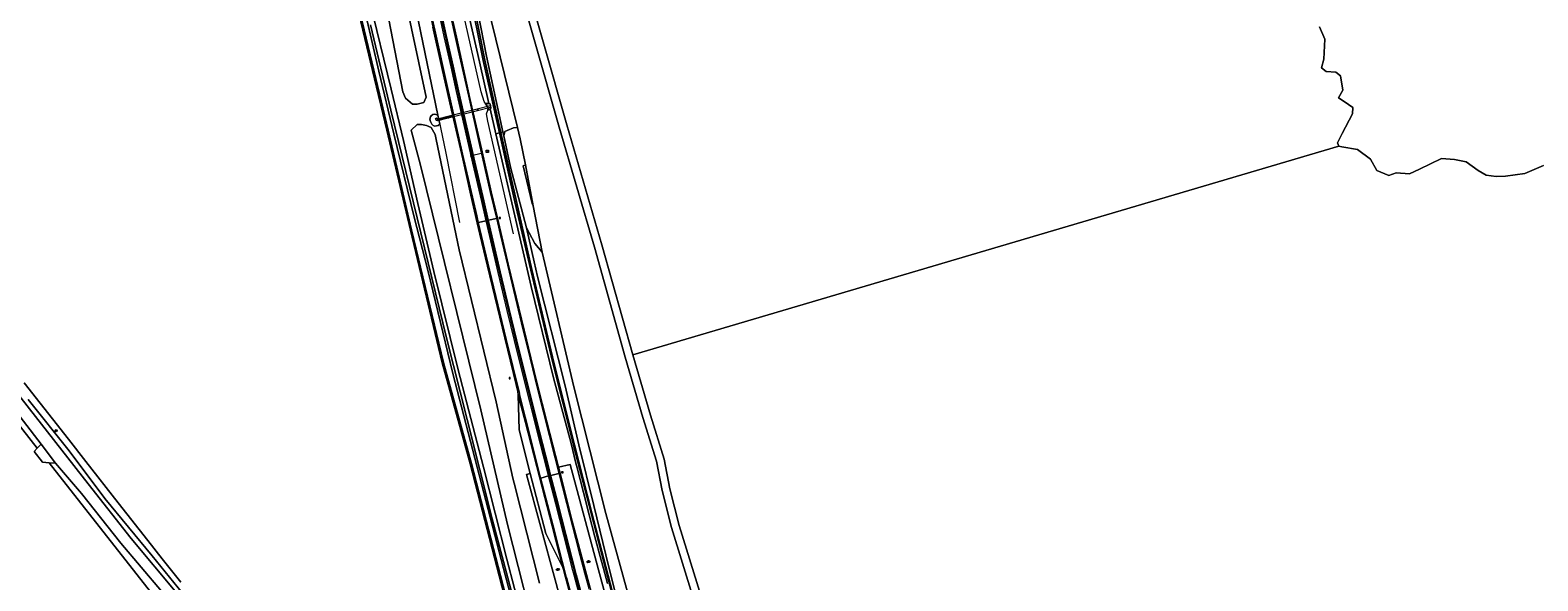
# Model space of a CAD drawing. Header units: metres. Extents: x 168032 to 180145, y 382923 to 399665.
# Tile 36 of 256: x 177828 to 178402, y 385727 to 385937. Entities that reach past the tile are written whole.
import ezdxf
from ezdxf.enums import TextEntityAlignment as Align

# ---------------------------------------------------------------- set-up
doc = ezdxf.new("R2010")
doc.units = ezdxf.units.M
doc.linetypes.add('VW-3-3_STREEP', pattern=[6, 3, -3])
doc.layers.get('0').update_dxf_attribs({"color": 8, "lineweight": 18})
for name, color, linetype, lineweight in [('B-WE-FV-FAUNAPASSAGE-GV', 8, 'Continuous', 18), ('B-WE-FV-GELEIDING_WILDRASTER-G', 8, 'Continuous', 18), ('B-WE-GR-BEPLANTING_CULTUUR_BOSPLANTSOEN-GV', 8, 'Continuous', 18), ('B-WE-GR-BOOM-S', 8, 'Continuous', 18), ('B-WE-GR-BOS_GEMENGD-GV', 8, 'Continuous', 18), ('B-WE-GR-BOS_NAALD-GV', 8, 'Continuous', 18), ('B-WE-GR-GRAS-GV', 8, 'Continuous', 18), ('B-WE-IE-MEUBILAIR_WEGMEUBILAIR-S', 8, 'Continuous', 25), ('B-WE-IE-MEUBILAIR_WEGMEUBILAIR_PAAL-S', 8, 'Continuous', 18), ('B-WE-KL-DATA_KABELBED-G', 8, 'Continuous', 18), ('B-WE-KL-TELPUNT_TELKAST-S', 8, 'Continuous', 18), ('B-WE-OG-TERREIN_CULTUURSCHEIDING-GV', 8, 'Continuous', 18), ('B-WE-OG-WATER_SLOOT-GV', 8, 'Continuous', 18), ('B-WE-OG-WEG-GV', 8, 'Continuous', 18), ('B-WE-RI-GWA_RIOOLPUT-S', 8, 'Continuous', 18), ('B-WE-VH-ONVERHARD-GV', 8, 'Continuous', 18), ('B-WE-VH-VERHARDING_ASFALT-GV', 8, 'Continuous', 18), ('B-WE-VH-VERHARDING_FUNDERING_ZAND-GV', 8, 'Continuous', 18), ('B-WE-VH-VERHARDING_HALFVERHARDING_GRIND-GV', 8, 'Continuous', 18), ('B-WE-VW-MARKERING_LANGS_STREEP_33-G', 8, 'VW-3-3_STREEP', 13), ('B-WE-VW-MARKERING_LANGS_STREEP_DOORGETROKKEN_3X015-G', 8, 'Continuous', 13), ('B-WE-VW-MARKERING_PICTOGRAM-G', 8, 'Continuous', 18)]:
    doc.layers.add(name, color=color, linetype=linetype, lineweight=lineweight)
doc.styles.add('NLCS-ISO', font='NLCS-ISO.ttf')

# ---------------------------------------------------------------- blocks, each defined once
blk = doc.blocks.new('SIE-WEG_VERKEERSBORD-SO')
at = {"color": 0, "linetype": 'ByBlock', "lineweight": 18}
blk.add_lwpolyline([(-1.125, -1.125), (1.125, -1.125), (1.125, 1.125), (-1.125, 1.125)], close=True, dxfattribs=at)
at = {"color": 0, "linetype": 'ByBlock', "lineweight": 18, "style": 'NLCS-ISO'}
blk.add_text('vb', height=1.5, dxfattribs=at).set_placement((0, 0), align=Align.MIDDLE_CENTER)
blk = doc.blocks.new('SKL-TELKAST-SO')
at = {"lineweight": 18}
for points in [[(-2, 2), (2, 2), (2, 1.68), (-2, 1.68)], [(-2, 1.52), (2, 1.52), (2, -2), (-2, -2)]]:
    blk.add_lwpolyline(points, close=True, dxfattribs=at)
at = {"lineweight": 18, "style": 'NLCS-ISO'}
blk.add_text('tel', height=1.8, dxfattribs=at).set_placement((0, 0), align=Align.MIDDLE_CENTER)
blk = doc.blocks.new('SIE-WEG_PAAL_HECTOMETERPAAL-SO')
at = {"color": 0, "linetype": 'ByBlock', "lineweight": 18}
blk.add_lwpolyline([(-1.44375, -0.94375), (1.44375, -0.94375), (1.44375, 0.94375), (-1.44375, 0.94375)], close=True, dxfattribs=at)
at = {"color": 0, "linetype": 'ByBlock', "lineweight": 18, "style": 'NLCS-ISO'}
blk.add_text('hm', height=1.5, dxfattribs=at).set_placement((0, 0), align=Align.MIDDLE_CENTER)
at = {"style": 'NLCS-ISO'}
blk.add_attdef('WAARDE', (2.13125, -1.69375), '', height=1.5, dxfattribs=at)
blk = doc.blocks.new('SIE-WEG_PAAL_VERKEERSBORD-SO')
at = {"color": 0, "linetype": 'ByBlock', "lineweight": 18}
blk.add_circle((0, 0), 1.5, dxfattribs=at)
at = {"color": 0, "linetype": 'ByBlock', "lineweight": 18, "style": 'NLCS-ISO'}
blk.add_text('vb', height=1.5, dxfattribs=at).set_placement((0, 0.1), align=Align.MIDDLE_CENTER)
blk = doc.blocks.new('SRI-PUT_INSPECTIEPUT_RIOOLPUT-SO')
at = {"color": 0, "linetype": 'ByBlock', "lineweight": 18}
blk.add_lwpolyline([(-1.1, -1.1), (1.1, -1.1), (1.1, 1.1), (-1.1, 1.1)], close=True, dxfattribs=at)
at = {"color": 0, "linetype": 'ByBlock', "lineweight": 18, "style": 'NLCS-ISO'}
blk.add_text('r', height=1.5, dxfattribs=at).set_placement((0, 0.3), align=Align.MIDDLE_CENTER)
blk = doc.blocks.new('SGR-BOOM_01-SO')
at = {"linetype": 'ByBlock', "lineweight": 18}
h = blk.add_hatch(color=0, dxfattribs=at)
h.dxf.hatch_style = 1
edge = h.paths.add_edge_path()
edge.add_arc((0, 0), 0.25, 0, 360)
at = {"color": 0, "linetype": 'ByBlock', "lineweight": 18}
for radius in [2, 0.25]:
    blk.add_circle((0, 0), radius, dxfattribs=at)

msp = doc.modelspace()

# ---------------------------------------------------------------- linework, layer by layer
at = {"layer": 'B-WE-FV-FAUNAPASSAGE-GV', "flags": 128}
msp.add_lwpolyline([(177982.984, 385902.51), (177986.892, 385903.499), (177998.112, 385906.337), (178003.088, 385907.595), (178002.966, 385908.08), (177997.99, 385906.821), (177986.77, 385903.983), (177982.861, 385902.995)], close=True, dxfattribs=at)
at = {"layer": 'B-WE-FV-GELEIDING_WILDRASTER-G', "flags": 128}
for points in [[(177911.336, 386298.739), (177917.283, 386258.209), (177917.615, 386255.188), (177916.984, 386253.484), (177916.25, 386249.407), (177916.407, 386248.854), (177916.64, 386248.031), (177918.153, 386245.963), (177919.634, 386243.989), (177925.684, 386205.407), (177930.778, 386174.409), (177934.615, 386152.35), (177940.625, 386117.331), (177949.298, 386071.084), (177973.187, 385951.925), (177982.997, 385904.516), (177983.336, 385902.875), (177985.985, 385890.075), (177991.177, 385863.685)], [(178011.837, 385859.359), (178002.059, 385902.245), (178001.517, 385905.002), (178002.08, 385906.417), (178002.085, 385907.318), (178001.206, 385908.691), (178000.562, 385909.698), (177999.499, 385913.369), (177991.752, 385947.567), (177984.617, 385980.942), (177975.33, 386025.972), (177966.878, 386071.059), (177936.373, 386246.519), (177937.262, 386252.681), (177934.68, 386257.746), (177932.277, 386273.881), (177928.492, 386300.451)]]:
    msp.add_lwpolyline(points, dxfattribs=at)
at = {"layer": 'B-WE-GR-BEPLANTING_CULTUUR_BOSPLANTSOEN-GV', "flags": 128}
for points in [[(177992.02, 385975.776), (178001.525, 385926.933), (178007.758, 385898.166), (178008.086, 385896.654), (178008.431, 385898.35), (178009.375, 385898.696), (178011.801, 385899.734), (178013.295, 385899.854), (178001.71, 385946.84)], [(177964.382, 385940.909), (177969.649, 385913.393), (177970.673, 385911.004), (177973.304, 385908.702), (177975.162, 385908.711), (177977.686, 385909.399), (177978.575, 385911.364), (177970.162, 385950.702)], [(178021.64, 385726.379), (178011.985, 385764.436), (178011.55, 385766.411), (178005.155, 385795.493), (177991.134, 385853.324), (177982.302, 385895.285), (177981.904, 385897.186), (177980.401, 385899.812), (177978.608, 385900.643), (177976.811, 385900.969), (177975.139, 385900.909), (177972.779, 385898.863), (177976.429, 385885.552), (177999.35, 385792.383), (178009.481, 385748.729), (178021.823, 385700.275)], [(178060.32, 385704.65), (178046.99, 385752.96), (178034.75, 385801.12), (178022.67, 385852.397), (178019.915, 385855.708), (178017.764, 385859.697), (178016.686, 385861.688), (178019.641, 385848.746), (178020.935, 385843.08), (178031.458, 385801.527), (178036.721, 385779.066), (178042.359, 385755.936), (178048.055, 385732.514), (178050.647, 385722.487)]]:
    msp.add_lwpolyline(points, dxfattribs=at)
msp.add_lwpolyline([(178015.508, 385885.25), (178016.312, 385885.668), (178014.313, 385895.575), (178013.295, 385899.854), (178011.801, 385899.734), (178009.375, 385898.696), (178008.431, 385898.35), (178008.086, 385896.654), (178010.665, 385884.75), (178012.376, 385878), (178016.686, 385861.688), (178017.764, 385859.697), (178019.915, 385855.708), (178022.67, 385852.397), (178019.306, 385870.072), (178018.845, 385870.969)], close=True, dxfattribs=at)
at = {"layer": 'B-WE-GR-BOS_GEMENGD-GV', "flags": 128}
for points in [[(178080.343, 385720.468), (178071.935, 385747.58), (178068.404, 385761.688), (178066.19, 385772.865), (178061.078, 385789.476), (178054.332, 385812.487), (178042.579, 385854.295), (178029.162, 385900.013), (178011.164, 385963.291), (177989.862, 386036.226), (177975.91, 386093.84), (177979.17, 386072.33), (177983.42, 386044.31), (177991.44, 386000), (178000, 385955.65), (178001.71, 385946.84), (178013.295, 385899.854), (178014.313, 385895.575), (178016.312, 385885.668), (178019.306, 385870.072), (178022.67, 385852.397), (178034.75, 385801.12), (178046.99, 385752.96), (178060.32, 385704.65)], [(177874.969, 385721.296), (177834.978, 385772.267), (177832.451, 385772.483), (177829.257, 385776.532), (177830.439, 385777.802), (177777.972, 385844.638), (177777.875, 385844.591), (177774.613, 385842.984), (177772.493, 385845.415), (177775.438, 385846.902), (177775.328, 385848.041), (177771.1, 385847.473), (177755.506, 385845.379), (177649.724, 385829.569), (177652.988, 385805.672), (177656.13, 385777.972), (177657.241, 385768.227), (177657.283, 385767.884), (177658.43, 385758.416), (177661.342, 385734.379), (177662.758, 385722.692)]]:
    msp.add_lwpolyline(points, dxfattribs=at)
at = {"layer": 'B-WE-GR-BOS_NAALD-GV', "flags": 128}
for points in [[(177958.912, 385918.359), (177947.885, 385964.557), (177937.601, 386012.32), (177928.201, 386051.854), (177922.058, 386076.861), (177904.023, 386079.553), (177883.33, 386082.808), (177868.835, 386085.087), (177846.168, 386088.652), (177831.116, 386091.02), (177808.427, 386094.588), (177767.759, 386100.984), (177761.711, 386101.936)], [(178014.046, 385964.121), (178032.044, 385900.845), (178045.461, 385855.129), (178057.21, 385813.331), (178325.996, 385892.715), (178325.57, 385893.967), (178327.305, 385897.573), (178331.276, 385905.038), (178331.346, 385907.38), (178328.071, 385909.702), (178325.889, 385911.111), (178327.544, 385914.048), (178326.677, 385919.478), (178324.912, 385920.889), (178321.232, 385921.119), (178319.468, 385922.53), (178320.284, 385925.879), (178320.659, 385933.407), (178318.708, 385938.079)], [(178008.26, 385721.884), (177995.253, 385771.845), (177984.674, 385810.288), (177972.516, 385860.797), (177963.554, 385898.76), (177958.912, 385918.359)], [(178403.972, 385885.308), (178396.882, 385882.34), (178389.446, 385881.293), (178385.934, 385881.189), (178382.085, 385881.752), (178379.148, 385883.408), (178374.53, 385886.726), (178370.093, 385887.62), (178365.073, 385888.009), (178356.818, 385884.031), (178352.898, 385882.252), (178347.879, 385882.641), (178345.042, 385881.621), (178340.515, 385883.518), (178338.149, 385887.769), (178333.11, 385891.502), (178327.168, 385892.471), (178325.996, 385892.715), (178057.21, 385813.331), (178063.952, 385790.34), (178069.102, 385773.599), (178071.332, 385762.344), (178074.825, 385748.39), (178083.215, 385721.334)], [(177825.442, 385802.728), (177842.322, 385781.236), (177848.996, 385772.739), (177861.325, 385757.041), (177872.605, 385742.68), (177878.047, 385735.751), (177885.096, 385726.775)]]:
    msp.add_lwpolyline(points, dxfattribs=at)
at = {"layer": 'B-WE-GR-GRAS-GV', "flags": 128}
msp.add_lwpolyline([(178318.708, 385938.079), (178320.659, 385933.407), (178320.284, 385925.879), (178319.468, 385922.53), (178321.232, 385921.119), (178324.912, 385920.889), (178326.677, 385919.478), (178327.544, 385914.048), (178325.889, 385911.111), (178328.071, 385909.702), (178331.346, 385907.38), (178331.276, 385905.038), (178327.305, 385897.573), (178325.57, 385893.967), (178325.996, 385892.715), (178327.168, 385892.471), (178333.11, 385891.502), (178338.149, 385887.769), (178340.515, 385883.518), (178345.042, 385881.621), (178347.879, 385882.641), (178352.898, 385882.252), (178356.818, 385884.031), (178365.073, 385888.009), (178370.093, 385887.62), (178374.53, 385886.726), (178379.148, 385883.408), (178382.085, 385881.752), (178385.934, 385881.189), (178389.446, 385881.293), (178396.882, 385882.34), (178403.972, 385885.308)], dxfattribs=at)
at = {"layer": 'B-WE-KL-DATA_KABELBED-G', "flags": 128}
msp.add_lwpolyline([(177995.343, 385889.091), (178000.004, 385890.227)], dxfattribs=at)
at = {"layer": 'B-WE-OG-TERREIN_CULTUURSCHEIDING-GV', "flags": 128}
for points in [[(177714.067, 385936.41), (177733.663, 385910.829), (177754.851, 385882.446), (177759.089, 385877.136), (177766.775, 385867.504), (177778.389, 385853.527), (177814.149, 385809.687), (177849.815, 385764.206), (177866.243, 385743.389), (177883.57, 385722.568), (177918.213, 385679.005), (177922.554, 385674.063), (177928.38, 385667.706), (177936.496, 385659.917), (177944.042, 385653.661), (177953.757, 385647.936), (177972.926, 385638.272), (177985.663, 385630.728), (177992.97, 385628.033), (178000.667, 385625.889)], [(177885.096, 385726.775), (177878.047, 385735.751), (177872.605, 385742.68), (177861.325, 385757.041), (177848.996, 385772.739), (177842.322, 385781.236), (177825.442, 385802.728)], [(177827.015, 385796.306), (177842.626, 385776.758), (177856.124, 385758.65), (177874.157, 385736.886), (177887.415, 385720.613)], [(177887.415, 385720.613), (177874.157, 385736.886), (177856.124, 385758.65), (177842.626, 385776.758), (177827.015, 385796.306)]]:
    msp.add_lwpolyline(points, dxfattribs=at)
for points in [[(177779.433, 385845.358), (177777.972, 385844.638), (177830.439, 385777.802), (177831.894, 385779.365), (177808.675, 385809.334)], [(177837.464, 385772.054), (177834.978, 385772.267), (177874.969, 385721.296), (177877.762, 385723.345), (177862.332, 385741.658), (177847.274, 385760.497)]]:
    msp.add_lwpolyline(points, close=True, dxfattribs=at)
at = {"layer": 'B-WE-OG-WATER_SLOOT-GV', "flags": 128}
for points in [[(177995.076, 385941.403), (177998.816, 385924.815), (178002.45, 385908.97), (178002.939, 385908.803), (178003.179, 385907.358), (178002.912, 385906.956), (178005.09, 385897.456), (178006.424, 385897.811), (178000.296, 385925.324), (177989.777, 385977.142)], [(177989.777, 385977.142), (178000.296, 385925.324), (178006.424, 385897.811), (178007.02, 385897.97), (178000.857, 385925.404), (177991.113, 385975.028)], [(177991.113, 385975.028), (178000.857, 385925.404), (178007.02, 385897.97), (178007.758, 385898.166), (178001.525, 385926.933), (177992.02, 385975.776)], [(177948.373, 385964.668), (177959.398, 385918.475), (177964.041, 385898.875), (177973.002, 385860.913), (177985.159, 385810.413), (177995.736, 385771.974), (178008.743, 385722.015)], [(178018.659, 385691.731), (178008.025, 385732.022), (177988.636, 385806.231), (177979.119, 385845.571), (177973.978, 385865.766), (177966.221, 385897.436), (177960.493, 385921.227), (177953.323, 385952.615)], [(177953.323, 385952.615), (177960.493, 385921.227), (177966.221, 385897.436), (177973.978, 385865.766), (177979.119, 385845.571), (177988.636, 385806.231), (178008.025, 385732.022), (178018.659, 385691.731)], [(178018.003, 385702.081), (178009.199, 385735.546), (178000.369, 385770.564), (177990.671, 385807.626), (177981.509, 385845.083), (177975.308, 385870.856), (177969.923, 385894.82), (177965.205, 385914.418), (177956.977, 385948.122)], [(177957.365, 385938.887), (177965.099, 385906.478), (177975.061, 385865.427), (177986.244, 385819.801), (177994.193, 385788.697), (178003.634, 385750.946), (178016.186, 385703.659)], [(178016.186, 385703.659), (178003.634, 385750.946), (177994.193, 385788.697), (177986.244, 385819.801), (177975.061, 385865.427), (177965.099, 385906.478), (177957.365, 385938.887)], [(178053.516, 385706.014), (178041.333, 385753.083), (178034.603, 385778.765), (178034.63, 385779.043), (178026.773, 385810.3), (178018.402, 385845.595), (178012.289, 385871.482), (178006.424, 385897.811), (178005.09, 385897.456), (178011.118, 385871.175), (178018.546, 385839.308), (178027.047, 385804.542), (178033.716, 385779.585), (178035.567, 385772.156), (178036.039, 385770.264), (178038.387, 385760.952), (178040.549, 385752.477), (178042.732, 385744.01), (178045.203, 385735.172), (178046.065, 385731.99), (178047.601, 385726.314)], [(178050.647, 385722.487), (178048.055, 385732.514), (178042.359, 385755.936), (178036.721, 385779.066), (178031.458, 385801.527), (178020.935, 385843.08), (178019.641, 385848.746), (178016.686, 385861.688), (178012.376, 385878), (178010.665, 385884.75), (178008.086, 385896.654), (178007.758, 385898.166), (178007.02, 385897.97), (178012.929, 385871.665), (178018.778, 385845.749), (178027.165, 385810.359), (178034.973, 385779.101), (178041.663, 385753.136), (178053.916, 385706.042)]]:
    msp.add_lwpolyline(points, dxfattribs=at)
msp.add_lwpolyline([(178012.929, 385871.665), (178007.02, 385897.97), (178006.424, 385897.811), (178012.289, 385871.482), (178018.402, 385845.595), (178026.773, 385810.3), (178034.63, 385779.043), (178034.603, 385778.765), (178041.333, 385753.083), (178053.516, 385706.014), (178071.871, 385640.982), (178078.14, 385642.368), (178078.058, 385642.656), (178072.142, 385641.258), (178053.916, 385706.042), (178041.663, 385753.136), (178034.973, 385779.101), (178027.165, 385810.359), (178018.778, 385845.749)], close=True, dxfattribs=at)
at = {"layer": 'B-WE-OG-WEG-GV', "flags": 128}
for points in [[(177947.885, 385964.557), (177958.912, 385918.359), (177963.554, 385898.76), (177972.516, 385860.797), (177984.674, 385810.288), (177995.253, 385771.845), (178008.26, 385721.884)], [(178008.743, 385722.015), (177995.736, 385771.974), (177985.159, 385810.413), (177973.002, 385860.913), (177964.041, 385898.875), (177959.398, 385918.475), (177948.373, 385964.668)], [(177970.162, 385950.702), (177978.575, 385911.364), (177977.686, 385909.399), (177975.162, 385908.711), (177973.304, 385908.702), (177970.673, 385911.004), (177969.649, 385913.393), (177964.382, 385940.909)], [(177973.187, 385951.925), (177982.997, 385904.516), (177983.336, 385902.875), (177988.71, 385904.232), (177988.206, 385906.446), (177984.527, 385922.71), (177981.126, 385938.045)], [(178053.625, 385631.594), (178027.621, 385727.753), (178016.784, 385767.826), (178018.196, 385768.207), (178013.92, 385784.743), (178013.549, 385798.071), (178013.423, 385799.313), (178012.798, 385802.088), (178008.457, 385819.728), (178001.877, 385847.039), (177999.01, 385859.237), (177998.01, 385863.567), (177995.572, 385874.122), (177992.436, 385887.848), (177988.71, 385904.232), (177983.336, 385902.875), (177983.75, 385901.045), (177983.134, 385900.551), (177981.88, 385900.391), (177981.26, 385900.648), (177980.747, 385901.12), (177980.207, 385902.165), (177979.987, 385903.04), (177980.141, 385903.877), (177980.487, 385904.308), (177981.073, 385904.748), (177981.897, 385904.905), (177982.54, 385904.705), (177982.977, 385904.513), (177982.997, 385904.516), (177973.187, 385951.925)], [(177986.022, 385952.065), (177990.028, 385934.185), (177995.214, 385910.867), (177999.64, 385891.715), (178003.281, 385875.327), (178005.67, 385865.353), (178009.752, 385847.83), (178015.808, 385822.674), (178018.377, 385812.126), (178020.951, 385801.821), (178024.431, 385787.831), (178028.863, 385770.538), (178033.347, 385771.621), (178044.188, 385731.559), (178070.015, 385636.036)], [(177956.977, 385948.122), (177965.205, 385914.418), (177969.923, 385894.82), (177975.308, 385870.856), (177981.509, 385845.083), (177990.671, 385807.626), (178000.369, 385770.564), (178009.199, 385735.546), (178018.003, 385702.081)], [(178047.601, 385726.314), (178046.065, 385731.99), (178045.203, 385735.172), (178042.732, 385744.01), (178040.549, 385752.477), (178038.387, 385760.952), (178036.039, 385770.264), (178035.567, 385772.156), (178033.716, 385779.585), (178027.047, 385804.542), (178018.546, 385839.308), (178011.118, 385871.175), (178005.09, 385897.456), (178002.912, 385906.956), (178002.846, 385906.858), (178002.08, 385906.417), (178002.085, 385907.318), (178001.21, 385908.993), (178002.322, 385909.014), (178002.45, 385908.97), (177998.816, 385924.815), (177995.076, 385941.403)], [(178021.823, 385700.275), (178009.481, 385748.729), (177999.35, 385792.383), (177976.429, 385885.552), (177972.779, 385898.863), (177975.139, 385900.909), (177976.811, 385900.969), (177978.608, 385900.643), (177980.401, 385899.812), (177981.904, 385897.186), (177982.302, 385895.285), (177991.134, 385853.324), (178005.155, 385795.493), (178011.55, 385766.411), (178011.985, 385764.436), (178021.64, 385726.379)]]:
    msp.add_lwpolyline(points, dxfattribs=at)
for points in [[(177983.336, 385902.875), (177982.997, 385904.516), (177982.977, 385904.513), (177982.54, 385904.705), (177981.897, 385904.905), (177981.073, 385904.748), (177980.487, 385904.308), (177980.141, 385903.877), (177979.987, 385903.04), (177980.207, 385902.165), (177980.747, 385901.12), (177981.26, 385900.648), (177981.88, 385900.391), (177983.134, 385900.551), (177983.75, 385901.045)], [(178002.45, 385908.97), (178002.322, 385909.014), (178001.21, 385908.993), (178002.085, 385907.318), (178002.08, 385906.417), (178002.846, 385906.858), (178002.912, 385906.956), (178003.179, 385907.358), (178002.939, 385908.803)], [(177982.708, 385902.497), (177982.349, 385902.637), (177982.144, 385903.115), (177982.46, 385903.348), (177982.731, 385903.254), (177982.853, 385903.103), (177982.951, 385902.621)], [(178016.312, 385885.668), (178015.508, 385885.25), (178018.845, 385870.969), (178019.306, 385870.072)], [(178030.516, 385732.365), (178024.102, 385745.365), (178018.196, 385768.207), (178016.784, 385767.826), (178027.621, 385727.753), (178053.625, 385631.594), (178057.91, 385632.958), (178057.395, 385634.763), (178052.837, 385650.99), (178049.057, 385664.358), (178047.636, 385669.684), (178045.26, 385678.18), (178041.328, 385692.151), (178037.884, 385705.216), (178034.224, 385718.79), (178031.624, 385728.672), (178030.84, 385731.653)], [(178033.347, 385771.621), (178028.863, 385770.538), (178029.497, 385768.313), (178034.173, 385749.966), (178040.921, 385724.522), (178045.785, 385706.033), (178049.175, 385693.523), (178053.943, 385676.113), (178055.21, 385671.8), (178060.15, 385654.034), (178064.272, 385639.64), (178065.628, 385634.98), (178070.015, 385636.036), (178044.188, 385731.559)]]:
    msp.add_lwpolyline(points, close=True, dxfattribs=at)
at = {"layer": 'B-WE-VH-ONVERHARD-GV', "flags": 128}
for points in [[(177974.825, 386115.392), (177971.378, 386126.6), (177975.91, 386093.84), (177989.862, 386036.226), (178011.164, 385963.291), (178029.162, 385900.013), (178042.579, 385854.295), (178054.332, 385812.487), (178061.078, 385789.476), (178066.19, 385772.865), (178068.404, 385761.688), (178071.935, 385747.58), (178080.343, 385720.468)], [(178083.215, 385721.334), (178074.825, 385748.39), (178071.332, 385762.344), (178069.102, 385773.599), (178063.952, 385790.34), (178057.21, 385813.331), (178045.461, 385855.129), (178032.044, 385900.845), (178014.046, 385964.121), (177995.647, 386027.118), (178196.758, 386085.315), (178197.923, 386085.652), (178224.401, 386083.709), (178242.474, 386082.383), (178354.141, 386060.879), (178431.783, 386047.755)]]:
    msp.add_lwpolyline(points, dxfattribs=at)
at = {"layer": 'B-WE-VH-VERHARDING_ASFALT-GV', "flags": 128}
for points in [[(177983.719, 385962.826), (177983.298, 385962.706), (177980.325, 385962.142), (177979.856, 385962.043), (177980.095, 385960.923), (177982.842, 385948.331), (177985.846, 385934.723), (177988.439, 385923.096), (177990.532, 385913.656), (177993.502, 385900.39), (177996.708, 385886.482), (178000.109, 385871.813), (178001.82, 385864.451), (178002.287, 385864.559), (178005.291, 385865.252), (178005.67, 385865.353), (178003.281, 385875.327), (177999.64, 385891.715), (177995.214, 385910.867), (177990.028, 385934.185), (177986.022, 385952.065)], [(177990.532, 385913.656), (177988.439, 385923.096), (177985.846, 385934.723), (177982.842, 385948.331), (177980.095, 385960.923), (177979.856, 385962.043), (177979.405, 385961.947), (177976.441, 385961.317), (177976.079, 385961.24), (177977.755, 385953.354), (177981.126, 385938.045), (177984.527, 385922.71), (177988.206, 385906.446), (177988.71, 385904.232), (177992.436, 385887.848), (177995.572, 385874.122), (177998.01, 385863.567), (177998.389, 385863.655), (178001.381, 385864.349), (178001.82, 385864.451), (178000.109, 385871.813), (177996.708, 385886.482), (177993.502, 385900.39)], [(178005.67, 385865.353), (178005.291, 385865.252), (178002.287, 385864.559), (178001.82, 385864.451), (178003.198, 385858.518), (178006.429, 385844.83), (178009.863, 385830.411), (178012.625, 385818.936), (178015.424, 385807.669), (178018.469, 385795.53), (178021.363, 385783.908), (178024.765, 385770.571), (178025.598, 385767.327), (178026.063, 385767.447), (178029.048, 385768.217), (178029.497, 385768.313), (178028.863, 385770.538), (178024.431, 385787.831), (178020.951, 385801.821), (178018.377, 385812.126), (178015.808, 385822.674), (178009.752, 385847.83)], [(178001.82, 385864.451), (178001.381, 385864.349), (177998.389, 385863.655), (177998.01, 385863.567), (177999.01, 385859.237), (178001.877, 385847.039), (178008.457, 385819.728), (178012.798, 385802.088), (178013.423, 385799.313), (178013.549, 385798.071), (178016.307, 385787.589), (178021.685, 385766.921), (178021.831, 385766.355), (178022.168, 385766.435), (178025.161, 385767.214), (178025.598, 385767.327), (178024.765, 385770.571), (178021.363, 385783.908), (178018.469, 385795.53), (178015.424, 385807.669), (178012.625, 385818.936), (178009.863, 385830.411), (178006.429, 385844.83), (178003.198, 385858.518)], [(178021.831, 385766.355), (178021.685, 385766.921), (178016.307, 385787.589), (178013.549, 385798.071), (178013.92, 385784.743), (178018.196, 385768.207), (178024.102, 385745.365), (178030.516, 385732.365), (178026.481, 385748.27)], [(178025.598, 385767.327), (178025.161, 385767.214), (178022.168, 385766.435), (178021.831, 385766.355), (178026.481, 385748.27), (178030.516, 385732.365), (178030.84, 385731.653), (178031.624, 385728.672), (178034.224, 385718.79), (178037.884, 385705.216), (178041.328, 385692.151), (178045.26, 385678.18), (178047.636, 385669.684), (178048.004, 385669.779), (178050.885, 385670.58), (178051.32, 385670.701), (178048.415, 385681.238), (178044.621, 385695.065), (178041.48, 385706.681), (178038.236, 385718.751), (178035.364, 385729.532), (178034.853, 385731.449), (178031.376, 385744.857), (178028.297, 385756.814)], [(178029.497, 385768.313), (178029.048, 385768.217), (178026.063, 385767.447), (178025.598, 385767.327), (178028.297, 385756.814), (178031.376, 385744.857), (178034.853, 385731.449), (178035.364, 385729.532), (178038.236, 385718.751), (178041.48, 385706.681), (178044.621, 385695.065), (178048.415, 385681.238), (178051.32, 385670.701), (178051.782, 385670.83), (178054.786, 385671.665), (178055.21, 385671.8), (178053.943, 385676.113), (178049.175, 385693.523), (178045.785, 385706.033), (178040.921, 385724.522), (178034.173, 385749.966)]]:
    msp.add_lwpolyline(points, close=True, dxfattribs=at)
for points in [[(177808.675, 385809.334), (177831.894, 385779.365), (177837.464, 385772.054), (177847.274, 385760.497), (177862.332, 385741.658), (177877.762, 385723.345)], [(177883.57, 385722.568), (177866.243, 385743.389), (177849.815, 385764.206), (177814.149, 385809.687)]]:
    msp.add_lwpolyline(points, dxfattribs=at)
at = {"layer": 'B-WE-VH-VERHARDING_FUNDERING_ZAND-GV', "flags": 128}
msp.add_lwpolyline([(177831.894, 385779.365), (177830.439, 385777.802), (177829.257, 385776.532), (177832.451, 385772.483), (177834.978, 385772.267), (177837.464, 385772.054)], close=True, dxfattribs=at)
at = {"layer": 'B-WE-VH-VERHARDING_HALFVERHARDING_GRIND-GV', "flags": 128}
msp.add_lwpolyline([(177982.951, 385902.621), (177982.853, 385903.103), (177982.731, 385903.254), (177982.46, 385903.348), (177982.144, 385903.115), (177982.349, 385902.637), (177982.708, 385902.497)], close=True, dxfattribs=at)
at = {"layer": 'B-WE-VW-MARKERING_LANGS_STREEP_33-G', "flags": 128}
for points in [[(178188.232, 385233.416, 0.15, 0.15, 0), (178187.961, 385234.378, 0.15, 0.15, 0), (178186.176, 385241.011, 0.15, 0.15, 0), (178184.507, 385246.915, 0.15, 0.15, 0), (178183.528, 385250.248, 0.15, 0.15, 0), (178181.581, 385256.349, 0.15, 0.15, 0), (178177.952, 385267.511, 0.15, 0.15, 0), (178173.914, 385279.175, 0.15, 0.15, 0), (178170.512, 385288.717, 0.15, 0.15, 0), (178169.531, 385291.47, 0.15, 0.15, 0), (178163.402, 385308.296, 0.15, 0.15, 0), (178157.281, 385325.453, 0.15, 0.15, 0), (178152.124, 385339.764, 0.15, 0.15, 0), (178147.2, 385353.739, 0.15, 0.15, 0), (178136.965, 385383.061, 0.15, 0.15, 0), (178136.215, 385385.21, 0.15, 0.15, 0), (178131.407, 385399.347, 0.15, 0.15, 0), (178125.642, 385416.412, 0.15, 0.15, 0), (178119.91, 385433.567, 0.15, 0.15, 0), (178114.26, 385450.81, 0.15, 0.15, 0), (178108.616, 385467.883, 0.15, 0.15, 0), (178105.369, 385478.028, 0.15, 0.15, 0), (178103.06, 385485.243, 0.15, 0.15, 0), (178097.618, 385502.36, 0.15, 0.15, 0), (178092.229, 385519.575, 0.15, 0.15, 0), (178079.905, 385560.107, 0.15, 0.15, 0), (178075.867, 385573.664, 0.15, 0.15, 0), (178074.734, 385577.467, 0.15, 0.15, 0), (178071.264, 385589.068, 0.15, 0.15, 0), (178062.785, 385617.901, 0.15, 0.15, 0), (178056.046, 385641.139, 0.15, 0.15, 0), (178051.126, 385658.556, 0.15, 0.15, 0), (178048.004, 385669.779, 0.15, 0.15, 0), (178046.321, 385675.828, 0.15, 0.15, 0), (178041.447, 385693.413, 0.15, 0.15, 0), (178036.739, 385710.901, 0.15, 0.15, 0), (178032.069, 385728.516, 0.15, 0.15, 0), (178032.005, 385728.76, 0.15, 0.15, 0), (178027.474, 385746.08, 0.15, 0.15, 0), (178022.168, 385766.435, 0.15, 0.15, 0), (178018.542, 385781.091, 0.15, 0.15, 0), (178014.017, 385798.599, 0.15, 0.15, 0), (178008.984, 385819.216, 0.15, 0.15, 0), (178002.639, 385845.569, 0.15, 0.15, 0), (177998.389, 385863.655, 0.15, 0.15, 0), (177997.798, 385866.171, 0.15, 0.15, 0), (177992.348, 385889.71, 0.15, 0.15, 0), (177986.391, 385916.165, 0.15, 0.15, 0), (177985.092, 385921.931, 0.15, 0.15, 0), (177981.817, 385936.806, 0.15, 0.15, 0), (177978.596, 385951.428, 0.15, 0.15, 0), (177976.441, 385961.317, 0.15, 0.15, 0), (177975.347, 385966.335, 0.15, 0.15, 0), (177972.258, 385981.016, 0.15, 0.15, 0), (177969.157, 385995.771, 0.15, 0.15, 0), (177965.51, 386013.532, 0.15, 0.15, 0), (177962.559, 386028.255, 0.15, 0.15, 0), (177959.619, 386043.179, 0.15, 0.15, 0), (177956.739, 386057.833, 0.15, 0.15, 0), (177956.445, 386059.342, 0.15, 0.15, 0), (177953.819, 386072.845, 0.15, 0.15, 0), (177951.111, 386087.555, 0.15, 0.15, 0), (177948.336, 386102.552, 0.15, 0.15, 0), (177945.069, 386120.414, 0.15, 0.15, 0), (177942.454, 386135.185, 0.15, 0.15, 0), (177939.785, 386150.09, 0.15, 0.15, 0), (177938.465, 386157.769, 0.15, 0.15, 0), (177936.7, 386168.033, 0.15, 0.15, 0), (177934.652, 386179.991, 0.15, 0.15, 0), (177932.691, 386191.929, 0.15, 0.15, 0), (177930.685, 386203.926, 0.15, 0.15, 0), (177928.754, 386215.798, 0.15, 0.15, 0), (177926.836, 386227.774, 0.15, 0.15, 0), (177924.995, 386239.652, 0.15, 0.15, 0), (177923.149, 386251.728, 0.15, 0.15, 0), (177922.601, 386255.296, 0.15, 0.15, 0), (177922.41, 386256.541, 0.15, 0.15, 0), (177921.324, 386263.616, 0.15, 0.15, 0), (177918.648, 386281.671, 0.15, 0.15, 0), (177915.652, 386302.364, 0.15, 0.15, 0), (177913.954, 386314.37, 0.15, 0.15, 0), (177911.806, 386329.478, 0.15, 0.15, 0), (177909.296, 386347.553, 0.15, 0.15, 0), (177908.173, 386355.664, 0.15, 0.15, 0), (177906.899, 386365.507, 0.15, 0.15, 0), (177905.785, 386374.109, 0.15, 0.15, 0), (177903.225, 386395.575, 0.15, 0.15, 0), (177901.839, 386407.647, 0.15, 0.15, 0), (177900.228, 386422.349, 0.15, 0.15, 0), (177898.934, 386434.519, 0.15, 0.15, 0), (177896.926, 386455.109, 0.15, 0.15, 0), (177896.855, 386455.84, 0.15, 0.15, 0), (177895.328, 386474.091, 0.15, 0.15, 0), (177893.699, 386494.79, 0.15, 0.15, 0), (177892.882, 386507.068, 0.15, 0.15, 0), (177892.681, 386510.092, 0.15, 0.15, 0), (177891.589, 386528.22, 0.15, 0.15, 0), (177890.808, 386543.307, 0.15, 0.15, 0), (177890.263, 386555.057, 0.15, 0.15, 0), (177890.046, 386559.711, 0.15, 0.15, 0), (177889.343, 386576.803, 0.15, 0.15, 0), (177889.041, 386585.697, 0.15, 0.15, 0), (177888.503, 386603.79, 0.15, 0.15, 0), (177888.45, 386605.522, 0.15, 0.15, 0), (177887.619, 386632.649, 0.15, 0.15, 0), (177887.478, 386637.25, 0.15, 0.15, 0), (177886.991, 386655.22, 0.15, 0.15, 0), (177886.382, 386676.469, 0.15, 0.15, 0), (177885.73, 386703.74, 0.15, 0.15, 0), (177885.417, 386710.793, 0.15, 0.15, 0), (177885.36, 386712.718, 0.15, 0.15, 0), (177885.139, 386715.761, 0.15, 0.15, 0), (177884.799, 386721.709, 0.15, 0.15, 0), (177883.39, 386745.978, 0.15, 0.15, 0), (177882.722, 386758.153, 0.15, 0.15, 0), (177882.396, 386770.185, 0.15, 0.15, 0), (177882.079, 386794.418, 0.15, 0.15, 0), (177881.781, 386818.597, 0.15, 0.15, 0), (177881.171, 386848.735, 0.15, 0.15, 0), (177880.539, 386873.075, 0.15, 0.15, 0), (177880.112, 386889.376, 0.15, 0.15, 0), (177879.752, 386903.067, 0.15, 0.15, 0), (177878.955, 386933.447, 0.15, 0.15, 0), (177878.185, 386962.68, 0.15, 0.15, 0), (177878.088, 386966.353, 0.15, 0.15, 0), (177877.5, 386986.407, 0.15, 0.15, 0), (177876.725, 387004.167, 0.15, 0.15, 0), (177875.658, 387022.21, 0.15, 0.15, 0), (177874.496, 387037.147, 0.15, 0.15, 0), (177873.701, 387045.961, 0.15, 0.15, 0), (177873.046, 387052.047, 0.15, 0.15, 0), (177872.382, 387057.893, 0.15, 0.15, 0), (177872.005, 387060.716, 0.15, 0.15, 0), (177871.593, 387063.795, 0.15, 0.15, 0), (177870.635, 387069.874, 0.15, 0.15, 0), (177869.435, 387075.861, 0.15, 0.15, 0), (177868.068, 387081.199, 0.15, 0.15, 0), (177867.647, 387082.809, 0.15, 0.15, 0), (177866.328, 387087.284, 0.15, 0.15, 0), (177864.305, 387092.78, 0.15, 0.15, 0), (177861.837, 387098.239, 0.15, 0.15, 0), (177860.804, 387100.228, 0.15, 0.15, 0), (177859.073, 387103.357, 0.15, 0.15, 0), (177857.021, 387106.75, 0.15, 0.15, 0), (177855.743, 387108.654, 0.15, 0.15, 0), (177854.342, 387110.673, 0.15, 0.15, 0), (177852.945, 387112.521, 0.15, 0.15, 0), (177851.607, 387114.21, 0.15, 0.15, 0), (177849.576, 387116.584, 0.15, 0.15, 0), (177847.9, 387118.35, 0.15, 0.15, 0), (177845.529, 387120.692, 0.15, 0.15, 0), (177843.935, 387122.159, 0.15, 0.15, 0), (177840.947, 387124.804, 0.15, 0.15, 0), (177838.382, 387126.877, 0.15, 0.15, 0), (177836.076, 387128.633, 0.15, 0.15, 0), (177834.079, 387130.047, 0.15, 0.15, 0), (177832.472, 387131.12, 0.15, 0.15, 0), (177829.525, 387133.009, 0.15, 0.15, 0), (177827.319, 387134.28, 0.15, 0.15, 0), (177825.672, 387135.138, 0.15, 0.15, 0), (177824.768, 387135.609, 0.15, 0.15, 0), (177822.069, 387136.918, 0.15, 0.15, 0), (177819.611, 387137.986, 0.15, 0.15, 0), (177815.134, 387139.677, 0.15, 0.15, 0), (177812.457, 387140.574, 0.15, 0.15, 0), (177809.719, 387141.382, 0.15, 0.15, 0), (177807.06, 387142.112, 0.15, 0.15, 0), (177803.516, 387142.906, 0.15, 0.15, 0), (177800.803, 387143.366, 0.15, 0.15, 0), (177798.09, 387143.748, 0.15, 0.15, 0), (177792.117, 387144.284, 0.15, 0.15, 0), (177786.409, 387144.35, 0.15, 0.15, 0), (177783.626, 387144.24, 0.15, 0.15, 0), (177778.351, 387143.801, 0.15, 0.15, 0), (177774.411, 387143.223, 0.15, 0.15, 0), (177770.477, 387142.406, 0.15, 0.15, 0), (177767.224, 387141.583, 0.15, 0.15, 0), (177764.5, 387140.783, 0.15, 0.15, 0), (177761.427, 387139.738, 0.15, 0.15, 0), (177757.949, 387138.499, 0.15, 0.15, 0), (177754.813, 387137.235, 0.15, 0.15, 0), (177751.374, 387135.731, 0.15, 0.15, 0), (177749.199, 387134.628, 0.15, 0.15, 0), (177746.54, 387133.222, 0.15, 0.15, 0), (177744.247, 387131.835, 0.15, 0.15, 0), (177741.322, 387129.899, 0.15, 0.15, 0), (177738.684, 387127.948, 0.15, 0.15, 0), (177736.57, 387126.258, 0.15, 0.15, 0), (177734.331, 387124.341, 0.15, 0.15, 0), (177733.17, 387123.347, 0.15, 0.15, 0), (177730.675, 387120.996, 0.15, 0.15, 0), (177727.351, 387117.607, 0.15, 0.15, 0), (177725.622, 387115.69, 0.15, 0.15, 0), (177724.246, 387114.09, 0.15, 0.15, 0), (177722.795, 387112.326, 0.15, 0.15, 0), (177720.206, 387109.026, 0.15, 0.15, 0), (177717.594, 387105.425, 0.15, 0.15, 0), (177716.006, 387103.04, 0.15, 0.15, 0), (177713.888, 387099.58, 0.15, 0.15, 0), (177712.211, 387096.591, 0.15, 0.15, 0), (177710.244, 387092.734, 0.15, 0.15, 0), (177708.172, 387088.425, 0.15, 0.15, 0), (177705.048, 387081.262, 0.15, 0.15, 0), (177703.096, 387076.164, 0.15, 0.15, 0), (177701.23, 387070.732, 0.15, 0.15, 0), (177699.775, 387066.07, 0.15, 0.15, 0), (177697.115, 387056.586, 0.15, 0.15, 0), (177695.312, 387049.562, 0.15, 0.15, 0), (177693.56, 387041.96, 0.15, 0.15, 0), (177692.461, 387036.848, 0.15, 0.15, 0), (177692.443, 387036.762, 0.15, 0.15, 0), (177691.067, 387029.461, 0.15, 0.15, 0), (177690.675, 387026.923, 0.15, 0.15, 0), (177689.719, 387019.323, 0.15, 0.15, 0), (177688.898, 387011.612, 0.15, 0.15, 0), (177687.632, 386999.469, 0.15, 0.15, 0), (177686.954, 386992.634, 0.15, 0.15, 0), (177686.743, 386990.607, 0.15, 0.15, 0), (177686.628, 386987.693, 0.15, 0.15, 0), (177686.744, 386986.497, 0.15, 0.15, 0), (177686.96, 386985.447, 0.15, 0.15, 0), (177687.138, 386984.738, 0, 0, 0)], [(178051.298, 386937.903, 0.15, 0.15, 0), (178051.998, 386939.01, 0.15, 0.15, 0), (178052.713, 386940.326, 0.15, 0.15, 0), (178053.603, 386942.533, 0.15, 0.15, 0), (178053.639, 386942.974, 0.15, 0.15, 0), (178053.796, 386943.632, 0.15, 0.15, 0), (178054.161, 386945.434, 0.15, 0.15, 0), (178054.6, 386948.381, 0.15, 0.15, 0), (178054.989, 386951.36, 0.15, 0.15, 0), (178055.455, 386954.625, 0.15, 0.15, 0), (178055.929, 386958.445, 0.15, 0.15, 0), (178056.537, 386963.344, 0.15, 0.15, 0), (178057.929, 386974.795, 0.15, 0.15, 0), (178058.524, 386980.678, 0.15, 0.15, 0), (178059.307, 386989.413, 0.15, 0.15, 0), (178059.663, 386998.475, 0.15, 0.15, 0), (178059.714, 387004.051, 0.15, 0.15, 0), (178059.649, 387008.311, 0.15, 0.15, 0), (178059.417, 387014.068, 0.15, 0.15, 0), (178059.12, 387019.174, 0.15, 0.15, 0), (178058.461, 387026.255, 0.15, 0.15, 0), (178057.525, 387033.784, 0.15, 0.15, 0), (178056.052, 387043.454, 0.15, 0.15, 0), (178055.091, 387048.83, 0.15, 0.15, 0), (178053.987, 387053.663, 0.15, 0.15, 0), (178052.554, 387058.722, 0.15, 0.15, 0), (178051.043, 387063.131, 0.15, 0.15, 0), (178049.717, 387066.225, 0.15, 0.15, 0), (178047.564, 387070.639, 0.15, 0.15, 0), (178045.774, 387073.627, 0.15, 0.15, 0), (178044.135, 387076.046, 0.15, 0.15, 0), (178042.338, 387078.449, 0.15, 0.15, 0), (178039.988, 387081.321, 0.15, 0.15, 0), (178037.902, 387083.599, 0.15, 0.15, 0), (178034.653, 387086.667, 0.15, 0.15, 0), (178031.804, 387089.118, 0.15, 0.15, 0), (178028.932, 387091.461, 0.15, 0.15, 0), (178025.582, 387093.957, 0.15, 0.15, 0), (178022.233, 387096.218, 0.15, 0.15, 0), (178019.788, 387097.705, 0.15, 0.15, 0), (178015.644, 387100.021, 0.15, 0.15, 0), (178011.516, 387101.948, 0.15, 0.15, 0), (178007.977, 387103.34, 0.15, 0.15, 0), (178003.965, 387104.714, 0.15, 0.15, 0), (178000.869, 387105.62, 0.15, 0.15, 0), (177997.382, 387106.464, 0.15, 0.15, 0), (177994.029, 387107.167, 0.15, 0.15, 0), (177990.637, 387107.729, 0.15, 0.15, 0), (177988.008, 387108.009, 0.15, 0.15, 0), (177984.928, 387108.258, 0.15, 0.15, 0), (177982.474, 387108.35, 0.15, 0.15, 0), (177980.137, 387108.357, 0.15, 0.15, 0), (177979.147, 387108.36, 0.15, 0.15, 0), (177977.226, 387108.312, 0.15, 0.15, 0), (177973.715, 387108.11, 0.15, 0.15, 0), (177971.036, 387107.859, 0.15, 0.15, 0), (177968.395, 387107.523, 0.15, 0.15, 0), (177965.428, 387107.019, 0.15, 0.15, 0), (177962.988, 387106.506, 0.15, 0.15, 0), (177960.77, 387105.972, 0.15, 0.15, 0), (177958.031, 387105.265, 0.15, 0.15, 0), (177956.339, 387104.742, 0.15, 0.15, 0), (177953.725, 387103.815, 0.15, 0.15, 0), (177951.161, 387102.801, 0.15, 0.15, 0), (177948.526, 387101.684, 0.15, 0.15, 0), (177946.053, 387100.571, 0.15, 0.15, 0), (177944.3, 387099.727, 0.15, 0.15, 0), (177942.304, 387098.676, 0.15, 0.15, 0), (177940.603, 387097.688, 0.15, 0.15, 0), (177937.591, 387095.75, 0.15, 0.15, 0), (177935.389, 387094.209, 0.15, 0.15, 0), (177933.401, 387092.828, 0.15, 0.15, 0), (177930.991, 387090.939, 0.15, 0.15, 0), (177929.068, 387089.324, 0.15, 0.15, 0), (177927.29, 387087.765, 0.15, 0.15, 0), (177925.804, 387086.352, 0.15, 0.15, 0), (177923.862, 387084.398, 0.15, 0.15, 0), (177921.702, 387082.149, 0.15, 0.15, 0), (177919.953, 387080.202, 0.15, 0.15, 0), (177917.513, 387077.248, 0.15, 0.15, 0), (177915.637, 387074.776, 0.15, 0.15, 0), (177914.056, 387072.43, 0.15, 0.15, 0), (177911.653, 387068.66, 0.15, 0.15, 0), (177910.223, 387066.135, 0.15, 0.15, 0), (177908.717, 387063.401, 0.15, 0.15, 0), (177905.967, 387057.967, 0.15, 0.15, 0), (177904.549, 387054.919, 0.15, 0.15, 0), (177904.297, 387054.378, 0.15, 0.15, 0), (177902.997, 387051.356, 0.15, 0.15, 0), (177901.785, 387048.374, 0.15, 0.15, 0), (177900.611, 387045.176, 0.15, 0.15, 0), (177899.155, 387040.701, 0.15, 0.15, 0), (177897.918, 387036.256, 0.15, 0.15, 0), (177897.416, 387034.171, 0.15, 0.15, 0), (177896.714, 387031.021, 0.15, 0.15, 0), (177896.448, 387029.82, 0.15, 0.15, 0), (177895.333, 387024.798, 0.15, 0.15, 0), (177894.816, 387022.126, 0.15, 0.15, 0), (177893.829, 387016.262, 0.15, 0.15, 0), (177893.338, 387012.575, 0.15, 0.15, 0), (177893.218, 387011.6, 0.15, 0.15, 0), (177892.527, 387005.96, 0.15, 0.15, 0), (177891.982, 386999.885, 0.15, 0.15, 0), (177891.596, 386993.345, 0.15, 0.15, 0), (177891.453, 386987.241, 0.15, 0.15, 0), (177891.523, 386981.713, 0.15, 0.15, 0), (177891.831, 386969.644, 0.15, 0.15, 0), (177892.047, 386961.011, 0.15, 0.15, 0), (177892.134, 386957.53, 0.15, 0.15, 0), (177892.641, 386939.969, 0.15, 0.15, 0), (177892.923, 386927.913, 0.15, 0.15, 0), (177893.302, 386912.855, 0.15, 0.15, 0), (177893.703, 386897.82, 0.15, 0.15, 0), (177894.017, 386887.678, 0.15, 0.15, 0), (177894.085, 386885.499, 0.15, 0.15, 0), (177894.312, 386873.627, 0.15, 0.15, 0), (177894.76, 386858.403, 0.15, 0.15, 0), (177895.153, 386843.501, 0.15, 0.15, 0), (177895.402, 386831.606, 0.15, 0.15, 0), (177895.701, 386815.857, 0.15, 0.15, 0), (177895.823, 386801.109, 0.15, 0.15, 0), (177895.951, 386785.418, 0.15, 0.15, 0), (177895.976, 386770.671, 0.15, 0.15, 0), (177895.779, 386758.827, 0.15, 0.15, 0), (177895.064, 386746.818, 0.15, 0.15, 0), (177894.229, 386734.55, 0.15, 0.15, 0), (177893.4, 386722.499, 0.15, 0.15, 0), (177892.87, 386713.448, 0.15, 0.15, 0), (177892.85, 386713.101, 0.15, 0.15, 0), (177892.943, 386698.063, 0.15, 0.15, 0), (177893.332, 386682.786, 0.15, 0.15, 0), (177893.865, 386664.625, 0.15, 0.15, 0), (177894.192, 386652.364, 0.15, 0.15, 0), (177894.712, 386634.426, 0.15, 0.15, 0), (177894.823, 386630.676, 0.15, 0.15, 0), (177895.624, 386603.643, 0.15, 0.15, 0), (177895.673, 386601.971, 0.15, 0.15, 0), (177896.343, 386580.015, 0.15, 0.15, 0), (177897.18, 386559.084, 0.15, 0.15, 0), (177897.363, 386555.394, 0.15, 0.15, 0), (177898.379, 386534.88, 0.15, 0.15, 0), (177899.335, 386516.789, 0.15, 0.15, 0), (177900.009, 386507.495, 0.15, 0.15, 0), (177900.565, 386498.623, 0.15, 0.15, 0), (177901.2, 386489.22, 0.15, 0.15, 0), (177902.844, 386468.646, 0.15, 0.15, 0), (177903.924, 386455.73, 0.15, 0.15, 0), (177904.238, 386453.238, 0.15, 0.15, 0), (177905.495, 386439.692, 0.15, 0.15, 0), (177907.222, 386423.125, 0.15, 0.15, 0), (177908.559, 386411.253, 0.15, 0.15, 0), (177910.58, 386393.478, 0.15, 0.15, 0), (177913.843, 386366.527, 0.15, 0.15, 0), (177915.197, 386356.539, 0.15, 0.15, 0), (177915.894, 386351.281, 0.15, 0.15, 0), (177918.374, 386333.581, 0.15, 0.15, 0), (177921.181, 386313.348, 0.15, 0.15, 0), (177923.467, 386297.709, 0.15, 0.15, 0), (177926.069, 386279.89, 0.15, 0.15, 0), (177927.899, 386267.7, 0.15, 0.15, 0), (177929.431, 386257.608, 0.15, 0.15, 0), (177929.62, 386256.362, 0.15, 0.15, 0), (177931.519, 386243.851, 0.15, 0.15, 0), (177935.211, 386220.073, 0.15, 0.15, 0), (177939.191, 386196.092, 0.15, 0.15, 0), (177942.095, 386178.294, 0.15, 0.15, 0), (177945.464, 386158.985, 0.15, 0.15, 0), (177948.321, 386142.608, 0.15, 0.15, 0), (177953.68, 386112.56, 0.15, 0.15, 0), (177959.149, 386082.728, 0.15, 0.15, 0), (177962.58, 386064.928, 0.15, 0.15, 0), (177963.402, 386060.687, 0.15, 0.15, 0), (177966.006, 386047.269, 0.15, 0.15, 0), (177969.566, 386029.329, 0.15, 0.15, 0), (177972.491, 386014.61, 0.15, 0.15, 0), (177976.025, 385997.291, 0.15, 0.15, 0), (177980.368, 385976.517, 0.15, 0.15, 0), (177983.338, 385962.782, 0.15, 0.15, 0), (177983.298, 385962.706, 0.15, 0.15, 0), (177986.719, 385947.29, 0.15, 0.15, 0), (177990.651, 385929.495, 0.15, 0.15, 0), (177994.626, 385911.741, 0.15, 0.15, 0), (177998.608, 385894.135, 0.15, 0.15, 0), (178002.911, 385875.12, 0.15, 0.15, 0), (178005.291, 385865.252, 0.15, 0.15, 0), (178006.692, 385859.163, 0.15, 0.15, 0), (178009.465, 385847.409, 0.15, 0.15, 0), (178015.345, 385822.861, 0.15, 0.15, 0), (178017.971, 385812.213, 0.15, 0.15, 0), (178020.987, 385800.077, 0.15, 0.15, 0), (178027.539, 385774.128, 0.15, 0.15, 0), (178029.048, 385768.217, 0.15, 0.15, 0), (178031.98, 385756.738, 0.15, 0.15, 0), (178036.583, 385739.009, 0.15, 0.15, 0), (178038.884, 385730.34, 0.15, 0.15, 0), (178040.432, 385724.421, 0.15, 0.15, 0), (178046.773, 385700.893, 0.15, 0.15, 0), (178048.868, 385693.198, 0.15, 0.15, 0), (178052.272, 385680.697, 0.15, 0.15, 0), (178054.786, 385671.665, 0.15, 0.15, 0), (178057.918, 385660.416, 0.15, 0.15, 0), (178065.29, 385634.496, 0.15, 0.15, 0), (178072.098, 385611.216, 0.15, 0.15, 0), (178078.859, 385588.306, 0.15, 0.15, 0), (178082.631, 385575.682, 0.15, 0.15, 0), (178085.757, 385565.139, 0.15, 0.15, 0), (178092.763, 385542.019, 0.15, 0.15, 0), (178099.737, 385519.174, 0.15, 0.15, 0), (178107.058, 385496.036, 0.15, 0.15, 0), (178112.105, 385480.232, 0.15, 0.15, 0), (178114.369, 385473.14, 0.15, 0.15, 0), (178121.873, 385450.087, 0.15, 0.15, 0), (178129.169, 385428.003, 0.15, 0.15, 0), (178137.128, 385404.465, 0.15, 0.15, 0), (178143.644, 385385.398, 0.15, 0.15, 0), (178144.947, 385381.583, 0.15, 0.15, 0), (178152.902, 385358.837, 0.15, 0.15, 0), (178160.88, 385336.251, 0.15, 0.15, 0), (178168.99, 385313.485, 0.15, 0.15, 0), (178176.947, 385291.465, 0.15, 0.15, 0), (178177.099, 385291.056, 0.15, 0.15, 0), (178185.586, 385268.153, 0.15, 0.15, 0), (178192.64, 385249.61, 0.15, 0.15, 0), (178197.128, 385237.787, 0.15, 0.15, 0), (178197.645, 385236.422, 0, 0, 0)]]:
    msp.add_lwpolyline(points, format="xyseb", dxfattribs=at)
at = {"layer": 'B-WE-VW-MARKERING_LANGS_STREEP_DOORGETROKKEN_3X015-G', "const_width": 0.15, "flags": 128}
for points in [[(178037.809, 385718.602), (178034.924, 385729.43), (178034.426, 385731.297), (178030.95, 385744.703), (178027.871, 385756.66), (178025.161, 385767.214), (178024.339, 385770.417), (178020.937, 385783.752), (178018.044, 385795.373), (178014.999, 385807.512), (178012.2, 385818.776), (178009.438, 385830.249), (178006.005, 385844.668), (178002.774, 385858.354), (178001.381, 385864.349), (177999.686, 385871.648), (177996.284, 385886.317), (177993.079, 385900.223), (177990.109, 385913.488), (177988.011, 385922.894), (177985.419, 385934.521), (177982.415, 385948.128)], [(177991.001, 385913.761), (177988.908, 385923.2), (177986.315, 385934.827), (177983.311, 385948.433)], [(178038.7, 385718.875), (178035.832, 385729.639), (178035.318, 385731.571), (178031.841, 385744.977), (178028.762, 385756.934), (178026.063, 385767.447), (178025.23, 385770.69), (178021.828, 385784.025), (178018.935, 385795.647), (178015.89, 385807.785), (178013.092, 385819.05), (178010.33, 385830.523), (178006.896, 385844.941), (178003.665, 385858.628), (178002.287, 385864.559), (178000.577, 385871.922), (177997.175, 385886.591), (177993.97, 385900.497), (177991.001, 385913.761)]]:
    msp.add_lwpolyline(points, dxfattribs=at)
at = {"layer": 'B-WE-VW-MARKERING_PICTOGRAM-G', "flags": 128}
for points in [[(177978.596, 385951.428), (177981.817, 385936.806), (177985.092, 385921.931), (177986.391, 385916.165), (177992.348, 385889.71), (177997.798, 385866.171), (177998.389, 385863.655), (178002.639, 385845.569), (178008.984, 385819.216), (178014.017, 385798.599)], [(178037.809, 385718.602), (178034.924, 385729.43), (178034.426, 385731.297), (178030.95, 385744.703), (178027.871, 385756.66), (178025.161, 385767.214), (178024.339, 385770.417), (178020.937, 385783.752), (178018.044, 385795.373), (178014.999, 385807.512), (178012.2, 385818.776), (178009.438, 385830.249), (178006.005, 385844.668), (178002.774, 385858.354), (178001.381, 385864.349), (177999.686, 385871.648), (177996.284, 385886.317), (177993.079, 385900.223), (177990.109, 385913.488), (177988.011, 385922.894), (177985.419, 385934.521), (177982.415, 385948.128)], [(177991.001, 385913.761), (177988.908, 385923.2), (177986.315, 385934.827), (177983.311, 385948.433)], [(177986.719, 385947.29), (177990.651, 385929.495), (177994.626, 385911.741), (177998.608, 385894.135), (178002.911, 385875.12), (178005.291, 385865.252), (178006.692, 385859.163), (178009.465, 385847.409), (178015.345, 385822.861), (178017.971, 385812.213), (178020.987, 385800.077), (178027.539, 385774.128), (178029.048, 385768.217), (178031.98, 385756.738), (178036.583, 385739.009), (178038.884, 385730.34), (178040.432, 385724.421)], [(178038.7, 385718.875), (178035.832, 385729.639), (178035.318, 385731.571), (178031.841, 385744.977), (178028.762, 385756.934), (178026.063, 385767.447), (178025.23, 385770.69), (178021.828, 385784.025), (178018.935, 385795.647), (178015.89, 385807.785), (178013.092, 385819.05), (178010.33, 385830.523), (178006.896, 385844.941), (178003.665, 385858.628), (178002.287, 385864.559), (178000.577, 385871.922), (177997.175, 385886.591), (177993.97, 385900.497), (177991.001, 385913.761)], [(178036.739, 385710.901), (178032.069, 385728.516), (178032.005, 385728.76), (178027.474, 385746.08), (178022.168, 385766.435), (178018.542, 385781.091), (178014.017, 385798.599)]]:
    msp.add_lwpolyline(points, dxfattribs=at)

# ---------------------------------------------------------------- block references
at = {"layer": 'B-WE-GR-BOOM-S', "xscale": 0.2, "yscale": 0.2, "zscale": 0.2}
msp.add_blockref('SGR-BOOM_01-SO', (177837.689, 385784.471), dxfattribs=at)
at = {"layer": 'B-WE-IE-MEUBILAIR_WEGMEUBILAIR-S', "xscale": 0.2, "yscale": 0.2, "zscale": 0.2}
for name, p in [('SIE-WEG_VERKEERSBORD-SO', (178010.356, 385804.446)), ('SIE-WEG_PAAL_VERKEERSBORD-SO', (178039.996, 385734.504)), ('SIE-WEG_VERKEERSBORD-SO', (178040.359, 385734.676)), ('SIE-WEG_PAAL_VERKEERSBORD-SO', (178040.639, 385734.646)), ('SIE-WEG_PAAL_VERKEERSBORD-SO', (178028.312, 385731.6)), ('SIE-WEG_VERKEERSBORD-SO', (178028.672, 385731.641)), ('SIE-WEG_PAAL_VERKEERSBORD-SO', (178028.994, 385731.728))]:
    msp.add_blockref(name, p, dxfattribs=at)
at = {"layer": 'B-WE-IE-MEUBILAIR_WEGMEUBILAIR_PAAL-S', "xscale": 0.2, "yscale": 0.2, "zscale": 0.2}
for p in [(178006.564, 385865.422), (178030.359, 385768.562)]:
    msp.add_blockref('SIE-WEG_PAAL_HECTOMETERPAAL-SO', p, dxfattribs=at)
at = {"layer": 'B-WE-KL-TELPUNT_TELKAST-S', "xscale": 0.2, "yscale": 0.2, "zscale": 0.2}
msp.add_blockref('SKL-TELKAST-SO', (178001.837, 385890.751), dxfattribs=at)
at = {"layer": 'B-WE-RI-GWA_RIOOLPUT-S', "xscale": 0.2, "yscale": 0.2, "zscale": 0.2}
for p in [(177998.133, 385906.587), (177986.885, 385903.73)]:
    msp.add_blockref('SRI-PUT_INSPECTIEPUT_RIOOLPUT-SO', p, dxfattribs=at)

doc.saveas('drawing.dxf')
